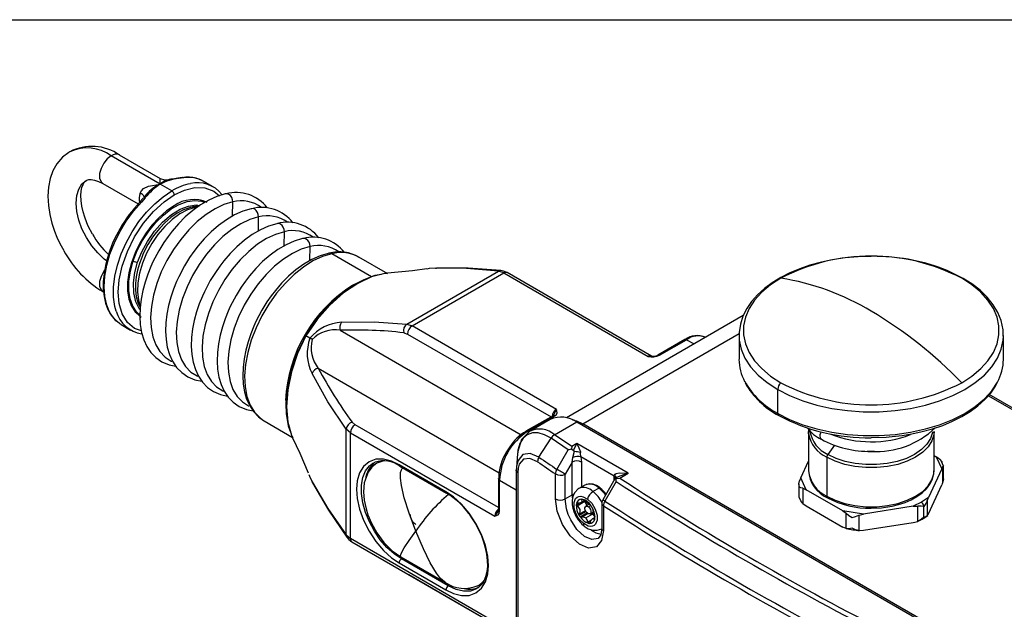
# Model space of a CAD drawing. Header units: millimetres. Extents: x 0 to 864, y 0 to 559.
# Tile 12 of 13: x 594 to 743, y 470 to 559. Entities that reach past the tile are written whole.
import ezdxf

# ---------------------------------------------------------------- set-up
doc = ezdxf.new("R2010")
doc.units = ezdxf.units.MM
doc.layers.add('SLD-DEFPOINTS', color=7, linetype='Continuous')

msp = doc.modelspace()

# ---------------------------------------------------------------- linework, layer by layer
at = {"color": 7, "linetype": 'Continuous', "lineweight": 25}
for p, q in [((615.24, 533.94), (607.81, 538.22)), ((615.29, 534.75), (609.06, 538.34)), ((617.88, 534.86), (616.59, 534.6)), ((618.6, 534.93), (617.9, 534.86)), ((618.79, 534.89), (618.04, 534.81)), ((618.59, 534.93), (618.6, 534.93)), ((606.56, 534.01), (611.89, 530.94)), ((617, 532.91), (615.24, 533.94)), ((623.25, 533.53), (621.84, 534.35)), ((612.67, 531.84), (612.16, 531.24)), ((612.98, 531.89), (612.39, 531.19)), ((613.16, 532.43), (612.69, 531.87)), ((622, 531.2), (621.79, 531.32)), ((649.64, 520.38), (645.26, 522.91)), ((649.62, 520.47), (649.38, 520.42)), ((649.61, 520.42), (649.46, 520.42)), ((652.53, 512.79), (666.39, 520.79)), ((653.35, 512.51), (667.21, 520.51)), ((667.21, 520.51), (666.39, 520.79)), ((667.21, 520.51), (689.06, 507.89)), ((689.56, 507.94), (667.71, 520.56)), ((611.51, 514.57), (611.67, 514.46)), ((611.94, 514.26), (612.14, 514.14)), ((703.42, 514.06), (676.68, 498.62)), ((609.34, 512.7), (610.75, 511.88)), ((652.53, 512.79), (653.35, 512.51)), ((675.2, 499.89), (653.35, 512.51)), ((637.26, 511.01), (637.23, 511.03)), ((637.88, 510.66), (637.26, 511.01)), ((652.1, 511.47), (652.64, 511.28)), ((702.79, 511.16), (702.79, 511.05)), ((702.79, 511.05), (702.79, 507.45)), ((742.79, 507.45), (742.79, 511.05)), ((742.79, 510.95), (742.79, 511.05)), ((694.61, 510.45), (690.52, 508.09)), ((690.77, 508.06), (694.86, 510.42)), ((708.65, 499.28), (708.65, 502.89)), ((774.69, 482.46), (740.65, 502.11)), ((674.77, 499.04), (674.66, 498.93)), ((674.89, 499.33), (674.77, 499.04)), ((630.88, 498.19), (630.96, 498.14)), ((630.96, 498.14), (635.35, 495.6)), ((644.72, 497.56), (644.29, 497.94)), ((674.66, 498.93), (670.56, 496.57)), ((670.81, 496.54), (674.91, 498.91)), ((674.24, 498.37), (671.11, 496.56)), ((674.9, 496.05), (678.24, 497.98)), ((678.24, 497.98), (739.05, 462.87)), ((739.97, 462.58), (679.16, 497.69)), ((643.36, 480.9), (643.36, 496.91)), ((644.01, 496.34), (643.36, 496.91)), ((644.01, 496.34), (665.87, 483.73)), ((644.01, 480.34), (644.01, 496.34)), ((677.49, 494.28), (674.9, 496.05)), ((713.29, 496.54), (713.29, 490.63)), ((713.3, 496.21), (713.29, 496.54)), ((713.32, 496.84), (713.31, 496.17)), ((732.29, 490.63), (732.29, 496.54)), ((635.17, 495.82), (635.25, 495.58)), ((635.21, 495.75), (635.3, 495.6)), ((672.53, 492.66), (674.38, 495.53)), ((676.95, 493.77), (674.38, 495.53)), ((678.24, 494.71), (677.49, 494.28)), ((677.76, 493.66), (678.24, 494.71)), ((686.02, 490.22), (678.24, 494.71)), ((668.11, 494.23), (667.63, 493.48)), ((669.27, 493.16), (669.11, 491.08)), ((669.33, 493.47), (669.3, 493.13)), ((675.24, 490.81), (676.95, 493.77)), ((676.95, 493.77), (677.47, 493.92)), ((677.49, 494.28), (677.47, 493.92)), ((677.47, 493.92), (677.76, 493.66)), ((677.66, 492.6), (677.91, 493.57)), ((648.46, 492), (648, 491.73)), ((658.44, 487.44), (651.37, 491.52)), ((677.53, 491.9), (676.49, 490.09)), ((677.53, 491.9), (677.66, 492.6)), ((677.53, 486.95), (677.53, 491.9)), ((683.9, 489.81), (678.87, 492.72)), ((678.87, 492.72), (678.95, 491.9)), ((712.12, 489.53), (713.29, 492.06)), ((716.07, 492.66), (716.07, 486.75)), ((732.29, 492.9), (732.62, 492.71)), ((732.62, 492.71), (733.46, 490.91)), ((733.12, 492.35), (732.62, 492.71)), ((733.69, 491.42), (733.46, 491.88)), ((651.47, 491.29), (658.54, 487.21)), ((651.48, 491.29), (651.47, 491.29)), ((669.14, 491.21), (669.09, 490.69)), ((669.09, 490.67), (669.09, 412.27)), ((669.13, 491.28), (669.11, 490.58)), ((669.32, 490.3), (669.32, 411.91)), ((675.02, 486.38), (675.02, 490.13)), ((676.49, 486.35), (676.49, 490.09)), ((684.75, 489.49), (686.02, 490.22)), ((733.46, 490.91), (731.43, 486.54)), ((733.46, 490.91), (733.64, 491.23)), ((733.64, 488.92), (733.64, 491.23)), ((733.71, 489.37), (733.71, 491.38)), ((666.43, 489.4), (666.43, 489.41)), ((666.43, 489.4), (666.43, 484.68)), ((666.57, 484.47), (666.57, 489.2)), ((684, 489.37), (682.17, 486.21)), ((684.22, 488.97), (682.51, 486.02)), ((683.9, 489.81), (683.94, 489.96)), ((683.9, 489.65), (683.9, 489.81)), ((684.53, 489.7), (684.04, 489.42)), ((684.19, 489.43), (684.75, 489.49)), ((684.22, 488.97), (684.19, 489.43)), ((711.86, 488.62), (711.86, 486.61)), ((712.12, 489.53), (711.93, 489.07)), ((712.95, 487.73), (712.12, 489.53)), ((733.64, 488.92), (733.46, 488.46)), ((733.71, 489.37), (733.64, 488.92)), ((658.54, 487.21), (658.55, 487.21)), ((679.46, 488.43), (678.54, 487.9)), ((681.62, 487.98), (680.7, 487.45)), ((712.45, 487.95), (712.95, 487.73)), ((712.45, 487.95), (712.45, 485.64)), ((718.48, 484.54), (712.95, 487.73)), ((731.43, 484.1), (733.46, 488.46)), ((676.49, 486.35), (677.53, 486.95)), ((679.45, 485.94), (678.29, 485.27)), ((678.89, 485.78), (679.42, 486.09)), ((679.82, 485.94), (679.94, 485.67)), ((682.04, 485.71), (682.04, 481.97)), ((711.88, 486.57), (712.11, 486.11)), ((712.45, 485.64), (712.95, 485.28)), ((730.38, 485.84), (729.15, 485.23)), ((731.43, 486.54), (730.38, 485.84)), ((731.25, 486.08), (731.43, 486.54)), ((731.25, 486.08), (731.25, 483.77)), ((666.39, 484.52), (666.2, 484.28)), ((666.43, 484.68), (666.39, 484.52)), ((680.13, 485.53), (679.61, 485.23)), ((680.26, 484.1), (680.76, 484.39)), ((682.29, 485.33), (682.29, 481.58)), ((712.95, 485.28), (718.48, 482.09)), ((721.6, 484.06), (718.48, 484.54)), ((718.48, 484.54), (718.98, 484.18)), ((718.98, 481.87), (718.98, 484.18)), ((729.15, 485.23), (721.6, 484.06)), ((729.15, 485.23), (729.84, 485.27)), ((729.84, 482.95), (729.84, 485.27)), ((730.73, 483.59), (730.73, 485.22)), ((731.25, 483.77), (731.43, 484.1)), ((680.61, 484.05), (679.58, 483.46)), ((680.99, 483.55), (680.61, 483.34)), ((720.91, 483.88), (721.6, 484.06)), ((720.91, 483.88), (720.91, 481.57)), ((721.6, 481.61), (729.15, 482.78)), ((729.15, 482.78), (729.84, 482.95)), ((730.62, 483.37), (731.35, 483.82)), ((718.98, 481.87), (718.48, 482.09)), ((720.91, 481.57), (721.6, 481.61)), ((643.36, 480.9), (644.01, 480.34)), ((665.87, 467.72), (644.01, 480.34)), ((644.22, 479.88), (666.07, 467.26)), ((651.37, 476.66), (658.44, 472.58)), ((651.61, 477.6), (658.3, 473.74)), ((658.79, 473.19), (651.72, 477.27)), ((652.82, 474.91), (652.85, 474.9)), ((652.85, 474.9), (666.07, 467.26)), ((663.86, 473.56), (664.26, 473.83)), ((663.35, 472.93), (663.09, 472.77)), ((663.25, 473.2), (663.37, 473.27)), ((663.37, 473.27), (663.83, 473.54))]:
    msp.add_line(p, q, dxfattribs=at)
at = {"color": 8, "linetype": 'Continuous', "lineweight": 25}
for p, q in [((620.88, 530.48), (620.52, 530.42)), ((620.68, 530.33), (620.52, 530.42)), ((621.26, 531.57), (621.79, 531.32)), ((626.18, 529.11), (626.21, 531.24)), ((630.08, 526.86), (630.11, 528.99)), ((633.98, 524.61), (634.01, 526.74)), ((637.88, 522.38), (637.91, 524.49)), ((647.21, 519.94), (641.17, 523.42)), ((611, 522.42), (611.15, 522.33)), ((611.68, 514.42), (611.46, 514.6)), ((642.47, 511.85), (669.82, 496.05)), ((652.64, 511.28), (674.35, 498.75)), ((679.16, 497.69), (702.81, 511.34)), ((694.86, 510.42), (695.99, 509.77)), ((639.15, 506.09), (666.5, 490.3)), ((740.51, 501.95), (774.34, 482.42)), ((666.43, 485.03), (644.72, 497.56)), ((670.99, 496.44), (670.81, 496.54)), ((717.21, 494.46), (716.22, 493.08)), ((678.95, 491.9), (678.95, 488.14)), ((669.12, 490.98), (669.09, 490.69)), ((666.57, 489.2), (669.09, 487.74)), ((683.9, 489.2), (683.9, 489.65)), ((677.53, 486.95), (677.55, 486.53)), ((678.18, 485.45), (678.63, 485.71)), ((678.35, 485.71), (678.21, 485.63)), ((679.1, 486.28), (678.97, 486.2)), ((678.62, 484.05), (679.56, 484.59)), ((679.65, 484.42), (678.62, 483.83)), ((679.8, 484.24), (678.75, 483.63)), ((679.95, 484.13), (678.95, 483.55)), ((680.01, 485.15), (680.37, 485.35)), ((680.78, 484.31), (680.66, 484.01)), ((679.88, 482.83), (680.45, 483.16)), ((679.99, 482.66), (680.31, 482.84)), ((680.15, 482.64), (680.24, 482.69)), ((680.88, 483.27), (680.96, 483.31)), ((651.95, 477.4), (651.72, 477.27)), ((658.79, 473.19), (659.09, 473.36))]:
    msp.add_line(p, q, dxfattribs=at)
at = {"color": 7, "linetype": 'Continuous', "lineweight": 25, "flags": 128}
for points in [[(601.58, 538.83), (601.4, 538.74), (600.44, 538), (599.61, 537.02), (599.01, 535.97), (598.58, 534.78), (598.33, 533.48), (598.24, 532.11), (598.32, 530.72), (598.53, 529.34), (598.86, 528.02), (599.26, 526.81), (599.62, 525.93), (600.07, 524.95), (600.65, 523.88)], [(616.6, 534.61), (615.95, 534.54), (615.29, 534.75)], [(617.88, 534.86), (617.89, 534.86), (617.9, 534.86)], [(604.98, 526.38), (604.35, 527.6), (604.13, 528.1), (603.82, 528.93), (603.56, 529.77), (603.38, 530.63), (603.27, 531.45), (603.24, 532.21), (603.29, 532.88), (603.4, 533.44), (603.56, 533.88), (603.74, 534.2), (603.92, 534.41), (604.06, 534.5)], [(604.06, 534.5), (604.15, 534.55), (604.42, 534.63), (604.79, 534.64), (605.29, 534.55), (605.9, 534.35), (606.56, 534.01)], [(612.2, 532.59), (612.38, 532.93), (612.71, 533.26), (613.48, 533.65), (615.24, 533.94)], [(625.17, 532.47), (625.07, 532.45), (623.82, 532.08), (622.58, 531.53), (621.35, 530.82), (620.16, 529.96), (619.03, 528.98), (617.99, 527.93), (617.06, 526.85), (616.43, 526.02), (615.78, 525.1), (615.02, 523.86), (614.13, 522.17), (613.82, 521.48), (613.35, 520.32), (612.94, 519.12), (612.59, 517.84), (612.34, 516.54), (612.18, 515.23), (612.14, 513.95), (612.21, 512.71), (612.41, 511.52), (612.75, 510.42), (613.21, 509.4), (613.82, 508.49), (614.58, 507.71), (615.49, 507.07), (616.57, 506.61), (617.62, 506.4)], [(617.36, 530.67), (616.19, 529.89), (615.06, 528.9), (613.99, 527.74), (613.01, 526.44), (612.16, 525.03), (611.44, 523.55), (610.88, 522.05), (610.5, 520.55), (610.31, 519.11), (610.31, 517.76), (610.5, 516.54), (610.88, 515.49), (611.44, 514.62), (612.16, 513.97), (612.36, 513.84)], [(620.1, 530.47), (619.79, 530.42), (618.78, 530.06), (617.79, 529.54), (616.84, 528.88), (615.97, 528.13), (615.16, 527.29), (614.6, 526.62), (614.07, 525.9), (613.37, 524.8), (612.67, 523.44), (612.43, 522.87), (612.08, 521.92), (611.81, 520.95), (611.6, 519.94), (611.49, 518.91), (611.49, 517.91), (611.61, 516.94), (611.84, 516.03), (612.18, 515.27)], [(621.04, 530.59), (620.8, 530.6), (620.1, 530.47)], [(629.07, 530.22), (628.97, 530.2), (627.72, 529.83), (626.48, 529.28), (625.25, 528.56), (624.06, 527.7), (622.93, 526.73), (621.89, 525.68), (620.96, 524.6), (620.33, 523.77), (619.68, 522.85), (618.91, 521.6), (618.03, 519.92), (617.71, 519.23), (617.25, 518.07), (616.84, 516.87), (616.49, 515.59), (616.24, 514.29), (616.08, 512.98), (616.04, 511.7), (616.11, 510.45), (616.31, 509.27), (616.65, 508.16), (617.11, 507.15), (617.72, 506.24), (618.48, 505.46), (619.39, 504.82), (620.47, 504.36), (621.52, 504.14)], [(632.97, 527.97), (632.87, 527.95), (631.62, 527.58), (630.38, 527.03), (629.15, 526.31), (627.96, 525.45), (626.83, 524.47), (625.79, 523.43), (624.86, 522.34), (624.23, 521.52), (623.58, 520.6), (622.81, 519.35), (621.93, 517.67), (621.61, 516.98), (621.15, 515.82), (620.74, 514.61), (620.39, 513.34), (620.13, 512.04), (619.98, 510.73), (619.93, 509.45), (620.01, 508.2), (620.21, 507.02), (620.55, 505.91), (621.01, 504.9), (621.62, 503.99), (622.38, 503.2), (623.29, 502.57), (624.37, 502.11), (625.42, 501.89)], [(609.16, 527.24), (608.33, 525.65), (608.04, 525), (607.61, 523.92), (607.24, 522.8), (606.94, 521.62), (606.73, 520.42), (606.62, 519.23), (606.62, 518.07), (606.73, 516.97), (606.96, 515.94), (607.32, 514.99), (607.81, 514.13), (608.43, 513.39), (608.66, 513.21)], [(636.87, 525.71), (636.77, 525.7), (635.52, 525.33), (634.28, 524.78), (633.05, 524.06), (631.86, 523.2), (630.73, 522.22), (629.69, 521.18), (628.76, 520.09), (628.13, 519.27), (627.48, 518.35), (626.71, 517.1), (625.83, 515.42), (625.51, 514.73), (625.05, 513.57), (624.64, 512.36), (624.29, 511.09), (624.03, 509.78), (623.88, 508.48), (623.83, 507.19), (623.91, 505.95), (624.11, 504.77), (624.45, 503.66), (624.91, 502.65), (625.52, 501.74), (626.28, 500.95), (627.19, 500.32), (628.27, 499.86), (629.29, 499.65)], [(640.75, 523.49), (640.66, 523.47), (639.42, 523.11), (638.18, 522.56), (636.96, 521.84), (635.77, 520.99), (634.64, 520.01), (633.6, 518.96), (632.66, 517.87), (632.02, 517.04), (631.38, 516.12), (630.6, 514.86)], [(717.53, 522.6), (716.63, 522.45), (715.07, 522.11), (713.51, 521.67), (711.98, 521.15), (710.5, 520.53), (709.11, 519.82), (707.82, 519.03), (706.64, 518.16), (705.6, 517.22), (704.7, 516.2), (703.95, 515.12), (703.38, 513.97), (702.99, 512.77), (702.8, 511.5), (702.81, 511.17)], [(648.71, 520.3), (647.69, 520.12), (646.01, 519.48), (644.62, 518.74), (643.48, 517.99), (642.15, 516.95), (640.6, 515.48), (638.89, 513.47), (637.16, 510.91)], [(655.55, 521.13), (653.38, 520.82), (649.61, 520.48)], [(656.86, 521.24), (655.9, 521.16), (655.55, 521.1)], [(656.86, 521.24), (656.99, 521.25), (657.03, 521.25)], [(666.39, 520.79), (661.55, 521.19), (656.86, 521.24)], [(666.74, 520.88), (661.81, 521.25), (657.03, 521.25)], [(667.71, 520.56), (667.18, 520.79), (666.74, 520.88)], [(709.1, 519.72), (707.55, 518.71), (706.22, 517.6), (705.14, 516.4), (704.31, 515.14), (703.75, 513.83), (703.47, 512.49), (703.47, 511.14), (703.75, 509.8), (704.31, 508.49), (705.14, 507.23), (706.22, 506.04), (707.55, 504.93), (709.1, 503.92)], [(736.47, 503.92), (738.02, 504.93), (739.35, 506.04), (740.44, 507.23), (741.27, 508.49), (741.83, 509.8), (742.11, 511.14), (742.11, 512.49), (741.83, 513.83), (741.27, 515.14), (740.44, 516.4), (739.35, 517.6), (738.02, 518.71), (736.47, 519.72)], [(742.76, 510.94), (742.74, 511.93), (742.44, 513.3), (741.95, 514.52), (741.24, 515.71), (740.34, 516.83), (739.26, 517.89), (738.01, 518.86), (736.72, 519.67)], [(611.94, 514.26), (611.88, 514.3), (611.68, 514.42)], [(630.6, 514.86), (629.71, 513.18), (629.4, 512.48), (628.93, 511.32), (628.52, 510.12), (628.17, 508.85), (627.91, 507.54), (627.76, 506.24), (627.71, 504.96), (627.78, 503.72), (627.98, 502.54), (628.31, 501.44), (628.77, 500.42), (629.37, 499.52), (630.12, 498.74), (630.87, 498.21)], [(609.34, 512.7), (609.13, 512.83), (608.7, 513.16)], [(642.68, 513.05), (647.58, 513.13), (652.53, 512.79)], [(637.3, 511.16), (635.94, 508.37), (635.07, 505.9), (634.57, 503.8), (634.33, 502.14), (634.25, 500.79), (634.3, 499.2), (634.59, 497.42), (634.94, 496.46)], [(638.23, 510.46), (638.01, 510.58), (637.88, 510.66)], [(694.61, 510.45), (694.61, 510.45), (694.66, 510.47), (694.72, 510.47), (694.79, 510.46), (694.86, 510.42)], [(643.36, 496.91), (640.59, 501.03), (638.21, 505.31)], [(722.79, 495.61), (725.06, 495.68), (725.96, 495.76), (727.45, 495.93), (728.95, 496.18), (730.51, 496.52), (732.08, 496.95), (733.61, 497.47), (735.08, 498.09), (736.47, 498.79), (737.76, 499.57), (738.93, 500.43), (739.97, 501.36), (740.87, 502.35), (741.61, 503.41), (741.8, 503.79)], [(674.91, 498.91), (675.16, 499.12), (675.27, 499.37), (675.2, 499.89)], [(671.11, 496.56), (669.91, 495.34), (669.3, 493.37)], [(670.56, 496.57), (670.56, 496.57), (670.56, 496.57)], [(635.25, 495.58), (636.35, 493.24), (637.61, 490.27)], [(678.24, 494.71), (678.55, 494.09), (678.79, 493.44)], [(677.91, 493.57), (677.82, 493.61), (677.76, 493.66)], [(723.3, 493.54), (723.22, 493.54), (722.23, 493.55)], [(651.37, 491.52), (650.2, 492.07), (649, 492.37), (647.85, 492.34), (646.82, 491.97), (645.98, 491.27), (645.39, 490.28), (645.04, 489.1), (644.93, 487.81), (645.04, 486.39), (645.39, 484.81), (645.98, 483.13), (646.82, 481.46), (647.85, 479.91), (649, 478.55), (650.2, 477.46), (651.37, 476.66)], [(648.01, 491.74), (647.24, 491.14), (646.68, 490.39), (646.11, 488.76), (646, 487.4), (646.1, 486.16), (646.22, 485.52), (646.38, 484.86), (646.66, 483.95), (647.18, 482.7), (647.99, 481.24), (649.08, 479.77), (650.34, 478.51), (651.61, 477.6)], [(647.42, 491.74), (647.63, 491.85), (647.75, 491.91)], [(648, 491.73), (648, 491.73), (647.67, 491.51)], [(672.31, 491.97), (671.17, 492.48), (670.2, 492.35), (669.55, 491.59), (669.38, 491), (669.32, 490.3)], [(733.12, 492.35), (733.45, 491.95), (733.47, 491.89)], [(637.71, 490.05), (637.8, 489.8), (638.21, 488.93)], [(669.11, 490.58), (669.1, 490.59), (669.09, 490.69)], [(676.49, 490.09), (676.37, 490.16), (676.23, 490.24), (676.07, 490.33), (675.9, 490.43), (675.73, 490.53), (675.55, 490.63), (675.39, 490.73), (675.24, 490.81)], [(683.94, 489.96), (684.03, 490.07), (684.19, 490.17), (684.67, 490.29), (686.02, 490.22)], [(722.79, 484.93), (724.34, 485.01), (724.95, 485.08), (725.94, 485.25), (726.92, 485.49), (727.9, 485.82), (728.84, 486.22), (729.7, 486.7), (730.47, 487.26), (731.13, 487.88), (731.66, 488.57), (732.04, 489.32), (732.25, 490.14), (732.26, 490.6)], [(733.69, 491.42), (733.71, 491.38), (733.64, 491.23)], [(638.21, 488.93), (640.59, 484.89), (643.36, 480.9)], [(638.28, 488.77), (638.26, 488.81), (638.21, 488.93)], [(638.28, 488.77), (640.67, 484.64), (643.46, 480.55)], [(684, 489.37), (684, 489.38), (684.12, 489.43), (684.19, 489.43)], [(711.93, 488.13), (711.86, 488.61), (711.93, 489.07)], [(658.44, 472.58), (659.61, 472.03), (660.81, 471.73), (661.96, 471.76), (662.99, 472.13), (663.83, 472.83), (664.42, 473.82), (664.77, 475), (664.88, 476.3), (664.77, 477.71), (664.42, 479.29), (663.83, 480.97), (662.99, 482.64), (661.96, 484.2), (660.81, 485.55), (659.61, 486.64), (658.44, 487.44)], [(678.57, 487.9), (678.42, 487.83), (677.93, 487.34), (677.64, 486.74), (677.53, 486.09), (677.55, 485.43), (677.65, 484.93), (677.8, 484.43), (678.17, 483.65)], [(712.45, 487.95), (712.13, 488.04), (711.93, 488.13)], [(682.29, 481.58), (682.01, 480.04), (681.21, 479.1), (680.03, 478.9), (678.64, 479.48), (677.25, 480.74), (676.08, 482.49), (675.3, 484.47), (675.02, 486.38)], [(679.29, 482.62), (678.67, 483.25), (678.38, 483.66), (678.14, 484.11), (677.96, 484.58), (677.85, 485.04), (677.84, 485.81), (678.07, 486.39), (678.29, 486.6), (678.56, 486.72), (678.87, 486.74), (679.22, 486.67), (679.88, 486.3)], [(678.97, 486.2), (679.03, 486.01), (678.99, 485.87), (678.86, 485.77), (678.68, 485.71), (678.42, 485.7), (678.36, 485.71)], [(678.97, 486.2), (678.96, 486.24), (678.97, 486.27), (678.99, 486.29), (679.01, 486.29)], [(679.17, 486.26), (679.22, 486.25), (679.24, 486.23)], [(679.88, 486.3), (680.5, 485.68), (680.79, 485.26), (681.02, 484.81), (681.2, 484.35), (681.31, 483.89), (681.33, 483.12), (681.09, 482.53), (680.88, 482.32), (680.61, 482.21), (680.29, 482.18), (679.95, 482.25), (679.29, 482.62)], [(682.17, 486.21), (682.05, 485.85), (682.04, 485.71)], [(711.93, 486.5), (711.86, 486.61), (711.87, 486.61)], [(712.45, 485.64), (712.13, 486.04), (711.93, 486.5)], [(731.25, 486.08), (731.05, 485.65), (730.73, 485.22)], [(661.9, 484.12), (662.34, 483.5), (662.91, 482.59)], [(665.87, 483.73), (666.35, 483.92), (666.51, 484.15), (666.57, 484.47)], [(679.86, 484.19), (679.69, 484.36), (679.56, 484.58), (679.49, 484.81), (679.48, 485.02), (679.55, 485.17), (679.67, 485.25), (679.83, 485.24), (680.01, 485.15)], [(680.01, 485.15), (680.18, 484.98), (680.31, 484.76), (680.38, 484.53), (680.39, 484.32), (680.33, 484.16), (680.2, 484.08), (680.04, 484.09), (679.86, 484.19)], [(680.3, 485.42), (680.33, 485.41), (680.36, 485.37)], [(680.36, 485.37), (680.4, 485.32), (680.42, 485.3)], [(718.98, 484.18), (719.4, 483.84), (719.88, 483.55)], [(730.73, 485.22), (730.33, 485.23), (729.84, 485.27)], [(662.91, 482.59), (663.59, 481.28), (663.82, 480.74), (664.15, 479.84), (664.41, 478.93), (664.6, 477.99), (664.71, 477.06), (664.72, 476.16), (664.64, 475.33), (664.45, 474.58), (664.17, 473.92), (663.79, 473.36), (663.32, 472.92)], [(680.28, 482.77), (680.25, 482.71), (680.22, 482.66), (680.17, 482.64), (680.15, 482.64)], [(680.28, 482.77), (680.39, 483.06), (680.51, 483.25), (680.64, 483.35), (680.75, 483.36), (680.86, 483.29), (680.88, 483.27)], [(680.96, 483.3), (680.95, 483.26), (680.93, 483.25), (680.91, 483.25), (680.88, 483.27)], [(719.88, 483.55), (720.39, 483.69), (720.91, 483.88)], [(730.73, 483.59), (730.32, 483.22), (729.84, 482.95)], [(729.97, 483.03), (730.47, 483.27), (730.62, 483.37)], [(731.25, 483.77), (731.05, 483.64), (730.73, 483.59)], [(682.04, 481.97), (681.89, 480.91), (681.46, 480.35)], [(719.88, 481.91), (719.4, 481.84), (718.98, 481.87)], [(720.91, 481.57), (720.39, 481.69), (719.88, 481.91)], [(643.46, 480.55), (643.76, 480.21), (644.22, 479.88)]]:
    msp.add_lwpolyline(points, dxfattribs=at)
at = {"color": 8, "linetype": 'Continuous', "lineweight": 25, "flags": 128}
for points in [[(607.81, 538.22), (607.21, 537.75), (606.68, 537.09), (606.28, 536.32), (606.07, 535.53), (606.07, 534.82), (606.28, 534.28), (606.56, 534.01)], [(615.24, 533.94), (615.25, 534.67), (615.29, 534.74)], [(607.13, 522.33), (606.78, 522.61), (605.78, 523.53), (604.87, 524.62), (604.06, 525.85), (603.4, 527.16), (602.91, 528.5), (602.61, 529.82), (602.51, 531.08), (602.61, 532.21), (602.91, 533.19), (603.4, 533.96), (604.04, 534.5)], [(617.36, 532.3), (618.9, 533.03), (620.48, 533.42), (622, 533.39), (623.36, 532.9), (624.19, 532.19)], [(608.58, 514.74), (608.39, 515.46), (608.19, 516.86), (608.19, 518.38), (608.39, 520), (608.78, 521.69), (609.35, 523.39), (610.09, 525.08), (610.99, 526.72), (612.02, 528.27), (613.17, 529.69), (614.4, 530.96), (615.69, 532.04), (617, 532.91)], [(612.38, 511.74), (611.36, 512.11), (610.26, 513.04), (609.47, 514.34), (609.01, 515.9), (608.87, 517.61), (609.01, 519.47), (609.47, 521.56), (610.26, 523.77), (611.36, 525.97), (612.71, 528.02), (614.23, 529.81), (615.81, 531.25), (617.36, 532.3)], [(626.21, 531.24), (626.17, 531.59), (626.05, 531.92), (625.86, 532.2), (625.63, 532.39), (625.37, 532.48), (625.16, 532.48)], [(608.7, 513.16), (608.3, 513.55), (607.63, 514.49), (607.15, 515.63), (606.85, 516.95), (606.75, 518.42), (606.85, 520.01), (607.15, 521.67), (607.63, 523.37), (608.3, 525.08), (609.13, 526.75), (610.1, 528.35), (611.2, 529.84), (612.39, 531.19)], [(611.15, 522.33), (611.77, 523.89), (612.56, 525.41), (613.5, 526.84), (614.56, 528.14), (615.71, 529.26), (616.91, 530.18), (618.12, 530.87), (619.31, 531.29), (620.45, 531.45), (621.49, 531.34), (621.89, 531.21)], [(620.52, 530.42), (619.38, 530.05), (618.21, 529.44), (617.05, 528.6), (615.93, 527.55), (614.89, 526.32), (613.96, 524.97), (613.17, 523.51), (612.54, 522.01), (612.09, 520.5), (611.83, 519.04), (611.78, 517.65), (611.93, 516.4), (612.15, 515.63)], [(611.82, 522.13), (612.45, 523.69), (613.3, 525.28), (614.37, 526.82), (615.6, 528.2), (616.92, 529.33), (618.26, 530.15), (619.52, 530.63), (620.65, 530.79), (621.23, 530.73)], [(612.39, 531.19), (612.33, 531.23), (612.27, 531.25), (612.22, 531.26), (612.18, 531.25), (612.16, 531.23)], [(626.21, 531.24), (624.88, 530.84), (623.53, 530.21), (622.16, 529.34), (620.83, 528.27), (619.54, 527.01), (618.33, 525.59), (617.22, 524.04), (616.24, 522.38), (615.4, 520.66), (614.72, 518.9), (614.22, 517.15), (613.9, 515.43), (613.77, 513.79), (613.84, 512.26), (614.1, 510.87), (614.55, 509.64), (615.17, 508.61), (615.96, 507.78), (616.91, 507.19), (617, 507.15)], [(630.11, 528.99), (628.78, 528.59), (627.43, 527.96), (626.06, 527.09), (624.73, 526.02), (623.44, 524.76), (622.23, 523.34), (621.12, 521.78), (620.14, 520.13), (619.3, 518.41), (618.62, 516.65), (618.12, 514.9), (617.8, 513.18), (617.67, 511.54), (617.74, 510.01), (618, 508.62), (618.45, 507.39), (619.07, 506.36), (619.86, 505.53), (620.81, 504.94), (620.9, 504.9)], [(630.11, 528.99), (630.07, 529.34), (629.95, 529.67), (629.76, 529.95), (629.53, 530.14), (629.27, 530.23), (629.06, 530.22)], [(634.01, 526.74), (633.97, 527.09), (633.85, 527.42), (633.66, 527.7), (633.43, 527.89), (633.17, 527.98), (632.96, 527.97)], [(634.01, 526.74), (632.68, 526.34), (631.32, 525.71), (629.96, 524.84), (628.63, 523.77), (627.34, 522.51), (626.13, 521.09), (625.02, 519.53), (624.04, 517.88), (623.2, 516.15), (622.52, 514.4), (622.02, 512.65), (621.7, 510.93), (621.57, 509.29), (621.64, 507.76), (621.9, 506.37), (622.35, 505.14), (622.97, 504.1), (623.76, 503.28), (624.71, 502.69), (624.8, 502.65)], [(637.91, 524.49), (636.58, 524.09), (635.22, 523.45), (633.86, 522.59), (632.53, 521.52), (631.24, 520.26), (630.03, 518.84), (628.92, 517.28), (627.94, 515.63), (627.1, 513.9), (626.42, 512.15), (625.91, 510.39), (625.6, 508.68), (625.47, 507.04), (625.54, 505.51), (625.8, 504.12), (626.24, 502.89), (626.87, 501.85), (627.66, 501.03), (628.61, 500.44), (628.66, 500.41)], [(637.91, 524.49), (637.87, 524.84), (637.75, 525.17), (637.56, 525.44), (637.33, 525.64), (637.07, 525.73), (636.86, 525.72)], [(641.17, 523.42), (639.77, 523), (638.34, 522.32), (636.89, 521.41), (635.48, 520.27), (634.12, 518.94), (632.83, 517.43), (631.66, 515.79), (630.62, 514.03), (629.73, 512.21), (629.01, 510.35), (628.48, 508.49), (628.14, 506.68), (628, 504.94), (628.08, 503.32), (628.35, 501.84), (628.83, 500.54), (629.49, 499.45), (630.33, 498.58), (630.88, 498.19)], [(612.25, 514.1), (611.67, 514.61), (611.08, 515.49), (610.68, 516.58), (610.48, 517.85), (610.5, 519.26), (610.72, 520.77), (611.15, 522.33)], [(612.17, 515), (612.12, 515.05), (611.54, 516.13), (611.23, 517.48), (611.19, 519), (611.4, 520.58), (611.82, 522.13)], [(606.8, 520.94), (606.68, 520.76), (606.28, 519.99), (606.07, 519.2), (606.07, 518.49), (606.28, 517.94), (606.56, 517.68)], [(649.46, 520.42), (649.2, 520.43), (647.21, 519.92), (645.12, 518.93), (642.98, 517.48), (640.91, 515.64), (638.97, 513.46), (637.26, 511.01)], [(637.26, 511.01), (635.99, 508.31), (635.08, 505.55), (634.52, 502.82), (634.33, 500.26), (634.52, 497.94), (635.08, 495.97), (635.21, 495.75)], [(702.79, 511.05), (702.82, 510.36), (703.11, 508.97), (703.69, 507.62), (704.55, 506.32), (705.67, 505.08), (707.04, 503.93), (708.65, 502.89)], [(708.65, 502.89), (710.45, 501.96), (712.44, 501.17), (714.58, 500.53), (716.84, 500.03), (719.18, 499.7), (721.58, 499.53), (723.99, 499.53), (726.39, 499.7), (728.74, 500.03), (731, 500.53), (733.13, 501.17), (735.12, 501.96), (736.93, 502.89), (738.53, 503.93), (739.9, 505.08), (741.03, 506.32), (741.88, 507.62), (742.46, 508.97), (742.75, 510.36), (742.79, 510.95)], [(689.54, 507.94), (689.42, 507.95), (689.06, 507.89)], [(708.65, 499.28), (710.45, 498.36), (712.44, 497.57), (714.58, 496.92), (716.84, 496.43), (719.18, 496.09), (721.58, 495.92), (723.99, 495.92), (726.39, 496.09), (728.74, 496.43), (731, 496.92), (733.13, 497.57), (735.12, 498.36), (736.93, 499.28), (738.53, 500.33), (739.9, 501.48), (741.03, 502.71), (741.87, 504)], [(675.2, 499.89), (675.03, 499.64), (674.89, 499.33)], [(677.62, 498.3), (678.19, 498.14), (679.16, 497.69)], [(679.16, 497.69), (679.06, 497.62), (678.98, 497.55)], [(674.38, 495.53), (673.37, 496.06), (672.42, 496.33), (671.53, 496.32), (670.75, 496.05), (670.12, 495.51), (669.64, 494.73), (669.35, 493.74), (669.33, 493.47)], [(715.17, 496.5), (715.09, 496.3), (715.03, 496.05), (715.01, 495.82), (715.04, 495.62), (715.12, 495.46), (715.24, 495.35)], [(732.29, 496.54), (732.25, 496.06), (731.96, 495.12), (731.4, 494.22), (730.57, 493.39), (729.5, 492.66), (728.24, 492.05), (726.8, 491.57), (725.25, 491.24), (723.62, 491.08), (721.96, 491.08), (720.33, 491.24), (718.77, 491.57), (717.34, 492.05), (716.07, 492.66)], [(732.05, 496.51), (732.04, 496.41), (731.76, 495.49), (731.2, 494.61), (730.39, 493.8), (729.35, 493.08), (728.11, 492.48), (726.71, 492.02), (725.19, 491.7), (723.6, 491.53), (721.98, 491.53), (720.38, 491.7), (718.86, 492.02), (717.46, 492.48), (716.22, 493.08)], [(672.53, 492.66), (671.21, 493.23), (670.1, 493.06), (669.36, 492.17), (669.16, 491.5), (669.14, 491.21)], [(651.72, 477.27), (650.61, 478.04), (649.53, 479.02), (648.52, 480.17), (647.63, 481.47), (646.87, 482.87), (646.28, 484.31), (645.87, 485.75), (645.67, 487.14), (645.67, 488.44), (645.87, 489.59), (646.28, 490.57), (646.87, 491.33), (647.42, 491.74)], [(649.54, 492.12), (648.89, 492.06), (648, 491.73)], [(653.91, 481.48), (652.88, 484.2), (652.15, 486.49), (651.71, 488.35), (651.57, 489.46), (651.59, 490.32), (651.71, 490.76), (651.87, 491.06)], [(686.02, 490.22), (684.75, 489.81), (684.54, 489.69)], [(716.07, 486.75), (717.34, 486.14), (718.77, 485.66), (720.33, 485.33), (721.96, 485.16), (723.62, 485.16), (725.25, 485.33), (726.8, 485.66), (728.24, 486.14), (729.5, 486.75), (730.57, 487.48), (731.4, 488.31), (731.96, 489.21), (732.25, 490.15), (732.29, 490.63)], [(677.79, 487.06), (677.68, 487.02), (677.53, 486.95)], [(681.62, 487.98), (682.29, 487.34), (682.61, 486.96)], [(681.46, 480.35), (680.51, 480.2), (679.39, 480.67), (678.27, 481.71), (677.33, 483.16), (676.96, 484.01), (676.69, 484.85), (676.49, 486.35)], [(666.2, 484.28), (666, 484), (665.87, 483.73)], [(651.62, 477.61), (651.59, 477.61), (651.57, 477.81), (651.71, 478.18), (652.15, 478.96), (652.88, 480.06), (653.91, 481.48)], [(658.37, 473.72), (658.22, 473.79), (657.64, 474.3), (657.01, 475.12), (656.08, 476.69), (655.04, 478.81), (653.91, 481.48)], [(663.37, 473.27), (663.9, 473.67), (664.32, 474.16)], [(663.09, 472.77), (663.09, 472.77), (662.17, 472.42), (661.12, 472.38), (659.98, 472.64), (658.79, 473.19)]]:
    msp.add_lwpolyline(points, dxfattribs=at)
at = {"color": 8, "linetype": 'Continuous', "lineweight": 25}
for centre, radius, start, end in [((604.16, 533.23), 6.18, 53.8282, 114.8112), ((608.54, 537.28), 1.19, 63.7957, 127.5147), ((617.91, 534.67), 0.193, 48.0444, 91.9353), ((618.63, 534.63), 0.303, 58.9154, 95.7466), ((617.68, 528.45), 6.01, 114.0125, 144.7507), ((617.29, 531.59), 3.12, 93.7841, 131.169), ((621.54, 525.4), 8.78, 101.4608, 121.1424), ((614.59, 531.74), 2.53, 160.4241, 192.7943), ((611.77, 531.52), 1.16, 24.7639, 67.9688), ((612.86, 531.61), 0.309, 66.5927, 121.686), ((620.21, 529.91), 0.591, 58.4751, 101.4639), ((627.52, 526.21), 5.2, 54.0545, 104.6323), ((631.42, 523.96), 5.2, 54.0545, 104.6323), ((635.32, 521.71), 5.2, 54.0545, 104.6323), ((639.22, 519.45), 5.21, 54.6713, 104.6125), ((640.87, 522.92), 0.589, 58.3853, 101.1469), ((666.71, 520.27), 0.611, 86.5115, 120.6335), ((667.5, 520.1), 0.503, 65.6929, 125.6176), ((656.08, 500.14), 21.92, 122.3559, 177.1202), ((696.63, 507.91), 3.08, 69.1071, 125.3137), ((689.35, 507.51), 0.477, 63.148, 127.3426), ((690.62, 507.86), 0.252, 54.3971, 114.1391), ((714.39, 510.25), 12.38, 209.767, 242.3419), ((676.03, 498.59), 1.55, 122.6346, 170.4437), ((708.99, 499.25), 0.344, 173.6498, 235.5507), ((674.76, 498.7), 0.251, 54.3824, 114.3071), ((670.67, 496.34), 0.251, 54.3824, 114.3071), ((672.62, 493.47), 3.44, 48.4363, 116.002), ((718.01, 497.03), 4.78, 189.8711, 246.036), ((718.1, 497.33), 4.65, 189.0623, 246.1181), ((722.79, 511.78), 16.8, 248.5819, 290.6892), ((650.1, 488.91), 3.82, 128.5897, 174.3079), ((651.61, 491.5), 0.246, 173.7012, 234.9867), ((669.58, 490.73), 0.498, 197.2961, 238.4202), ((666.68, 489.43), 0.251, 185.6948, 245.6253), ((683.61, 489.28), 0.601, 20.4081, 61.0615), ((683.59, 489.07), 0.648, 36.3142, 61.9397), ((658.68, 487.41), 0.24, 172.7442, 235.9436), ((679.29, 486.12), 1.94, 43.4099, 112.4875), ((677.23, 483.13), 5.54, 28.9635, 51.1477), ((681.71, 487.88), 0.134, 60.7233, 129.731), ((674.02, 468.45), 23.96, 129.2394, 147.0547), ((682.51, 485.75), 0.478, 184.5555, 242.312), ((641.22, 414.73), 82.38, 59.9205, 60.1923), ((667.43, 483.64), 1.57, 129.8719, 177.0462), ((666.68, 484.7), 0.251, 185.6948, 245.6253), ((679.65, 482.51), 0.383, 162.9883, 224.8317), ((682.4, 484.36), 3.38, 233.9987, 261.6899), ((682.51, 482), 0.478, 184.6535, 242.3042), ((643.97, 480.89), 0.612, 179.3631, 213.5071), ((644.49, 480.28), 0.48, 172.7442, 235.9436), ((662.03, 476.22), 3.53, 256.4918, 293.6387)]:
    msp.add_arc(centre, radius, start, end, dxfattribs=at)
at = {"color": 7, "linetype": 'Continuous', "lineweight": 25}
for centre, radius, start, end in [((604.91, 532.42), 7.23, 54.9989, 117.4991), ((619.04, 526.69), 8.19, 97.0603, 117.7078), ((619.48, 530.41), 4.58, 48.397, 101.2288), ((619.53, 530.18), 4.76, 61.0613, 99.0307), ((620.64, 525.7), 9.85, 123.2564, 141.0329), ((620.92, 529.54), 4.61, 38.0905, 104.1451), ((616.59, 532.27), 0.768, 2.6055, 57.3945), ((626.71, 526.73), 5.94, 37.4489, 105.018), ((626.09, 517.59), 19.49, 135.5912, 150.3216), ((620.29, 526.54), 5.07, 65.93, 125.3804), ((630.6, 524.48), 5.94, 37.4489, 105.018), ((634.5, 522.23), 5.94, 37.4489, 105.018), ((616.51, 532.92), 13.26, 209.5531, 226.6097), ((638.4, 519.97), 5.94, 37.72, 105.0004), ((615.2, 531.87), 16.61, 208.7798, 238.658), ((642.31, 517.89), 5.81, 58.3609, 105.5116), ((642.57, 517.99), 5.6, 60.2619, 104.4105), ((722.79, 493.4), 29.66, 62.5243, 117.4757), ((722.6, 492.55), 30.47, 89.6461, 99.5828), ((722.86, 491.51), 31.52, 83.6794, 90.139), ((724.03, 496.62), 26.31, 61.1771, 84.9858), ((611.9, 523.64), 1.51, 240.2588, 267.0166), ((703.04, 481.9), 38.31, 58.9601, 80.8891), ((736.54, 519.34), 0.383, 61.5309, 99.614), ((613.11, 515.97), 4.69, 195.1847, 261.6746), ((689.53, 458.5), 65.32, 44.0538, 59.3913), ((643.04, 506.33), 6.73, 93.0294, 139.9719), ((643.54, 512.28), 1.16, 138.2183, 201.9677), ((653.21, 511.83), 1.17, 125.6137, 198.0509), ((654.18, 511.21), 1.54, 122.6055, 177.3945), ((641.69, 507.05), 4.86, 80.7919, 135.4582), ((644.75, 446.68), 65.2, 83.5323, 92.0052), ((696.45, 507.93), 3.11, 65.7986, 126.2684), ((644.13, 508.35), 6.66, 159.7517, 207.2534), ((642.91, 509.16), 4.86, 164.5371, 219.2215), ((689.66, 510.53), 2.71, 257.1789, 294.1341), ((689.79, 509.63), 1.7, 261.3501, 295.0916), ((709.91, 507.49), 7.13, 180.3619, 208.3976), ((735.5, 507.53), 7.29, 330.969, 359.34), ((639.31, 504.94), 1.16, 98.0325, 161.7825), ((694.49, 535.3), 62.58, 207.8249, 216.6536), ((714.7, 510.14), 12.64, 209.6036, 242.155), ((710.21, 502.81), 1.56, 134.9724, 177.1192), ((722.79, 530.23), 29.66, 242.5243, 297.4757), ((722.18, 523.91), 28.31, 241.7772, 271.2209), ((644.53, 496.79), 1.17, 101.9495, 174.3865), ((645.55, 496.27), 1.54, 122.6055, 177.3945), ((675.9, 494.7), 4.02, 54.3824, 114.3071), ((675.78, 488.78), 9.22, 122.6055, 177.3945), ((673.96, 490.51), 6.93, 119.3371, 147.6121), ((675.53, 494.89), 1.32, 118.8559, 151.1384), ((718.22, 501.21), 6.57, 218.8821, 243.003), ((723.57, 506.35), 12.84, 266.4946, 313.7901), ((722.56, 509.1), 15.57, 241.9653, 270.8388), ((674.27, 489.33), 7.83, 147.9325, 179.4143), ((682.1, 518.31), 25.09, 260.3883, 262.4347), ((680.02, 493.19), 1.25, 168.7501, 202.5539), ((716.82, 492.63), 0.755, 143.0787, 177.5561), ((649.06, 488.16), 3.95, 52.2366, 109.7579), ((673.62, 491.93), 1.31, 145.9064, 177.9056), ((907.8, 834.89), 415.99, 235.522, 235.974), ((907.88, 835.38), 415.75, 235.522, 235.974), ((678.24, 490.54), 1.54, 62.6097, 117.3903), ((678.45, 490.74), 2.02, 78.1577, 113.1836), ((676.34, 490.08), 1.32, 146.1864, 177.9176), ((675.78, 491.44), 1.52, 239.7687, 297.6504), ((718.04, 491.1), 4.77, 185.6534, 245.6668), ((718.05, 490.88), 4.74, 182.7679, 246.7734), ((680.22, 486.65), 1.93, 43.3376, 113.0356), ((680.28, 486.58), 2.03, 46.8325, 106.8829), ((683.72, 489.53), 0.482, 344.1502, 63.2458), ((938.79, 884.16), 470.09, 237.2112, 242.7942), ((938.79, 883.83), 469.09, 237.2092, 242.7961), ((653.22, 478.02), 10.61, 35.0959, 59.8561), ((681.66, 485.89), 1.83, 121.4716, 166.9511), ((679.77, 485.16), 3.46, 34.0893, 54.6909), ((675.78, 487.69), 1.52, 239.7687, 297.6504), ((679.61, 485.31), 1.44, 167.3123, 174.4425), ((678.96, 485.53), 0.761, 86.0222, 172.4774), ((678.33, 485.58), 0.134, 75.2223, 158.6861), ((678.94, 485.25), 1.04, 77.1319, 85.9688), ((678.75, 484.62), 1.7, 50.9352, 75.6031), ((678.94, 485.7), 0.61, 46.465, 60.774), ((684.47, 491.72), 7.56, 227.5432, 233.1757), ((679.71, 486.15), 0.332, 194.8913, 220.422), ((678.24, 484.91), 1.59, 39.0449, 40.3125), ((681.09, 485.91), 1.62, 175.6408, 180.085), ((678.17, 484.85), 1.69, 16.5292, 39.0486), ((677.99, 483.62), 2.96, 34.6799, 51.6938), ((681.41, 487.43), 2.3, 230.0418, 241.0372), ((683.64, 485.28), 1.35, 146.9298, 177.9506), ((938.22, 883.18), 472.36, 237.2247, 242.7807), ((716.31, 486.72), 0.245, 173.5618, 236.5283), ((722.51, 498.28), 13.35, 241.6861, 271.1838), ((729.97, 485.19), 0.768, 2.6055, 57.3945), ((680.94, 485.33), 2.77, 177.4925, 212.8529), ((678.38, 485.45), 0.202, 180.439, 245.0915), ((677.96, 484.53), 0.813, 324.2739, 66.0715), ((680.02, 483.31), 0.951, 51.6851, 66.8014), ((677.61, 483.33), 3.43, 31.109, 35.1027), ((678.22, 483.6), 2.77, 357.4925, 32.8529), ((680.09, 484.79), 0.553, 13.5307, 33.5081), ((694.27, 487.97), 13.98, 192.5863, 197.7591), ((938.15, 882.72), 472.64, 237.2247, 242.7807), ((654.99, 484.14), 1.98, 182.6054, 237.3944), ((682.29, 485.96), 4.72, 209.3167, 231.979), ((678.79, 483.93), 0.202, 144.6035, 211.8324), ((681.55, 485.6), 3.43, 211.109, 215.1027), ((680.69, 484.85), 2.29, 212.1533, 252.4207), ((678.9, 483.73), 0.182, 213.8383, 285.8215), ((679.18, 482.91), 0.684, 53.712, 109.5224), ((678.96, 482.78), 0.924, 3.3994, 47.8367), ((680.07, 482.83), 0.181, 179.9477, 246.9991), ((680.23, 483.68), 1.04, 257.1319, 265.9688), ((680.21, 483.4), 0.761, 266.0222, 352.4774), ((679.66, 482.85), 1.53, 29.5413, 51.5225), ((680.41, 483.51), 0.58, 356.7339, 19.8577), ((679.56, 483.61), 1.44, 347.3123, 354.4425), ((730.5, 483.56), 0.239, 303.0773, 7.3533), ((680.98, 483.9), 2.3, 226.2182, 296.7277), ((721.93, 494.23), 12.69, 256.7074, 265.8063), ((652.14, 476.63), 0.768, 122.6055, 177.3945), ((661.25, 478.01), 5.19, 235.3937, 293.8621), ((659.21, 472.54), 0.768, 122.6055, 177.3945)]:
    msp.add_arc(centre, radius, start, end, dxfattribs=at)
at = {"layer": 'SLD-DEFPOINTS'}
msp.add_line((0, 558.8), (863.6, 558.8), dxfattribs=at)

doc.saveas('drawing.dxf')
